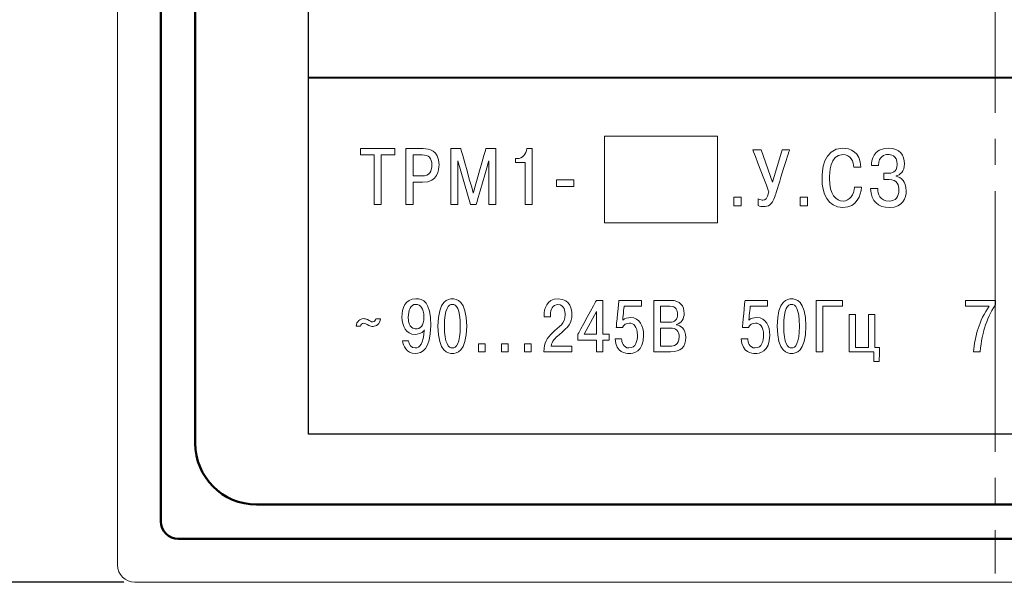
# Model space of a CAD drawing. Header units: millimetres. Extents: x 0 to 420, y 0 to 297.
# Tile 12 of 22: x 300 to 357, y 128 to 161. Entities that reach past the tile are written whole.
import ezdxf
from ezdxf.lldxf.tags import DXFTag

# ---------------------------------------------------------------- set-up
doc = ezdxf.new("R2010")
doc.units = ezdxf.units.MM
doc.linetypes.add('K5LT_AXLED', pattern=[19.5, 15, -1.5, 1.5, -1.5])
doc.layers.get('0').update_dxf_attribs({"color": 255})
doc.layers.add('0 VIEW4', color=7, linetype='Continuous')
doc.layers.add('work', color=251, linetype='Continuous')
doc.layers.add('main', color=5, linetype='Continuous', lineweight=50)
doc.styles.get("Standard").update_dxf_attribs({"font": 'win_eskd.shx', "width": 0.8, "oblique": 15})
tags = doc.linetypes.add('New Line6', pattern=[0.5, 0.2, -0.3]).pattern_tags.tags
tags[6:7] = [DXFTag(74, 4), DXFTag(75, 0), DXFTag(340, '0'), DXFTag(46, 1.0), DXFTag(50, 0.0), DXFTag(44, 0.0), DXFTag(45, 0.0)]
tags[4:5] = [DXFTag(74, 4), DXFTag(75, 0), DXFTag(340, '0'), DXFTag(46, 1.0), DXFTag(50, 0.0), DXFTag(44, 0.0), DXFTag(45, 0.0)]
doc.dimstyles.new('ISO-25', dxfattribs={"dimtxt": 3.5, "dimasz": 3.5, "dimexe": 1.25, "dimexo": 0.625, "dimtad": 1, "dimtxsty": 'Standard', "dimcen": 2.5, "dimadec": 0, "dimazin": 0, "dimtfac": 1, "dimtmove": 0, "dimatfit": 3, "dimfxl": 1, "dimarcsym": 0})

# ---------------------------------------------------------------- blocks, each defined once
blk = doc.blocks.new('*D9')
at = {"layer": 'Defpoints', "color": 0, "transparency": 16777216}
for p in [(307.057, 229.424), (298.232, 128.424), (307.057, 128.424)]:
    blk.add_point(p, dxfattribs=at)
at = {"layer": 'work', "color": 0, "lineweight": -2, "transparency": 16777216}
for p, q in [((306.432, 229.424), (296.982, 229.424)), ((298.232, 225.924), (298.232, 131.924)), ((306.432, 128.424), (296.982, 128.424))]:
    blk.add_line(p, q, dxfattribs=at)
at = {"layer": 'work', "color": 0, "transparency": 16777216}
for points in [[(297.649, 225.924), (298.815, 225.924), (298.232, 229.424)], [(297.649, 131.924), (298.815, 131.924), (298.232, 128.424)]]:
    blk.add_solid(points, dxfattribs=at)
at = {"layer": 'work', "color": 0, "transparency": 16777216, "insert": (295.857, 178.924), "char_height": 3.5, "attachment_point": 5, "rotation": 90}
blk.add_mtext('101', dxfattribs=at)

msp = doc.modelspace()

# ---------------------------------------------------------------- linework, layer by layer
at = {"color": 7, "linetype": 'New Line6', "lineweight": 15, "ltscale": 5}
for p, q in [((306.057, 177.44), (306.057, 129.424)), ((307.057, 128.424), (406.057, 128.424))]:
    msp.add_line(p, q, dxfattribs=at)
at = {"color": 7, "linetype": 'Continuous', "lineweight": 15}
msp.add_arc((307.057, 129.424), 1, 180, 270, dxfattribs=at)
at = {"color": 2, "lineweight": 9}
for points in [[(317.057, 136.94), (317.057, 136.94), (317.057, 189.94), (317.057, 189.94)], [(340.591, 154.085), (340.591, 154.085), (334.091, 154.085), (334.091, 154.085)], [(320.823, 152.998), (320.823, 152.998), (320.823, 150.15), (320.823, 150.15)], [(322.66, 153.36), (322.66, 153.36), (322.66, 150.15), (322.66, 150.15)], [(323.068, 152.998), (323.068, 152.998), (323.582, 152.998), (323.582, 152.998)], [(343.757, 151.424), (343.757, 151.424), (343.092, 153.286), (343.092, 153.286)], [(328.952, 152.562), (328.952, 152.562), (329.512, 152.562), (329.512, 152.562)], [(331.321, 151.182), (331.321, 151.182), (332.321, 151.182), (332.321, 151.182)], [(348.463, 151.14), (348.44, 150.723), (348.202, 150.342), (347.812, 150.342)], [(326.363, 150.15), (326.363, 150.15), (326.703, 150.15), (326.703, 150.15)], [(341.526, 150.076), (341.526, 150.076), (341.948, 150.076), (341.948, 150.076)], [(345.342, 150.076), (345.342, 150.076), (345.764, 150.076), (345.764, 150.076)], [(336.93, 144.635), (336.93, 144.635), (336.93, 141.672), (336.93, 141.672)], [(332.915, 142.692), (332.915, 142.692), (333.617, 143.987), (333.617, 143.987)], [(337.307, 144.3), (337.307, 144.3), (337.845, 144.3), (337.845, 144.3)], [(346.64, 144.3), (346.64, 144.3), (347.771, 144.3), (347.771, 144.3)], [(354.859, 144.3), (354.859, 144.3), (356.218, 144.3), (356.218, 144.3)], [(320.923, 143.577), (320.918, 143.492), (320.859, 143.399), (320.745, 143.399)], [(323.691, 143.682), (323.691, 143.128), (323.45, 142.997), (323.226, 142.997)], [(348.521, 141.934), (348.521, 141.934), (348.521, 143.822), (348.521, 143.822)], [(325.327, 141.9), (325.111, 141.9), (324.874, 142.141), (324.874, 143.153)], [(325.327, 141.582), (325.53, 141.582), (326.152, 141.624), (326.152, 143.153)], [(337.307, 143.043), (337.307, 143.043), (337.853, 143.043), (337.853, 143.043)], [(344.848, 141.9), (344.632, 141.9), (344.395, 142.141), (344.395, 143.153)], [(344.848, 141.582), (345.051, 141.582), (345.674, 141.624), (345.674, 143.153)], [(322.468, 142.315), (322.493, 142.031), (322.663, 141.582), (323.192, 141.582)], [(333.617, 142.353), (333.617, 142.353), (333.617, 141.672), (333.617, 141.672)], [(334.694, 142.429), (334.744, 141.59), (335.32, 141.582), (335.49, 141.582)], [(341.951, 142.429), (342.002, 141.59), (342.578, 141.582), (342.747, 141.582)], [(326.831, 141.672), (326.831, 141.672), (327.22, 141.672), (327.22, 141.672)], [(328.153, 141.672), (328.153, 141.672), (328.542, 141.672), (328.542, 141.672)], [(329.475, 141.672), (329.475, 141.672), (329.864, 141.672), (329.864, 141.672)], [(332.194, 142.006), (332.194, 142.006), (331.004, 142.006), (331.004, 142.006)]]:
    msp.add_open_spline(points, degree=3, dxfattribs=at)
at = {"color": 2}
msp.add_open_spline([(317.057, 136.94), (317.057, 136.94), (317.057, 189.94), (317.057, 189.94)], degree=3, dxfattribs=at)
msp.add_open_spline([(317.057, 136.94), (317.057, 136.94), (317.057, 189.94), (317.057, 189.94)], degree=3, dxfattribs=at)
at = {"color": 2, "lineweight": 40}
msp.add_open_spline([(396.057, 157.44), (396.057, 157.44), (317.057, 157.44), (317.057, 157.44)], degree=3, dxfattribs=at)
at = {"color": 2, "lineweight": 9}
for points, knots in [([(334.091, 154.085), (334.091, 154.085), (334.091, 154.085), (334.091, 149.085), (334.091, 149.085)], [0.2, 0.2, 0.2, 0.2, 0.2, 0.4, 0.4, 0.4, 0.4]), ([(340.591, 149.085), (340.591, 149.085), (340.591, 149.085), (340.591, 154.085), (340.591, 154.085)], [0.6, 0.6, 0.6, 0.6, 0.6, 1, 1, 1, 1]), ([(322.02, 153.36), (322.02, 153.36), (322.02, 153.36), (320.034, 153.36), (320.034, 153.36)], [0.5555556, 0.5555556, 0.5555556, 0.5555556, 0.5555556, 0.6666667, 0.6666667, 0.6666667, 0.6666667]), ([(320.034, 153.36), (320.034, 153.36), (320.034, 153.36), (320.034, 152.998), (320.034, 152.998)], [0.6666667, 0.6666667, 0.6666667, 0.6666667, 0.6666667, 0.7777778, 0.7777778, 0.7777778, 0.7777778]), ([(320.034, 152.998), (320.034, 152.998), (320.034, 152.998), (320.823, 152.998), (320.823, 152.998)], [0.7777778, 0.7777778, 0.7777778, 0.7777778, 0.7777778, 1, 1, 1, 1]), ([(321.231, 150.15), (321.231, 150.15), (321.231, 150.15), (321.231, 152.998), (321.231, 152.998)], [0.2222222, 0.2222222, 0.2222222, 0.2222222, 0.2222222, 0.3333333, 0.3333333, 0.3333333, 0.3333333]), ([(321.231, 152.998), (321.231, 152.998), (321.231, 152.998), (322.02, 152.998), (322.02, 152.998)], [0.3333333, 0.3333333, 0.3333333, 0.3333333, 0.3333333, 0.4444444, 0.4444444, 0.4444444, 0.4444444]), ([(322.02, 152.998), (322.02, 152.998), (322.02, 152.998), (322.02, 153.36), (322.02, 153.36)], [0.4444444, 0.4444444, 0.4444444, 0.4444444, 0.4444445, 0.5555556, 0.5555556, 0.5555556, 0.5555556]), ([(323.646, 153.36), (323.646, 153.36), (323.646, 153.36), (322.66, 153.36), (322.66, 153.36)], [0.75, 0.75, 0.75, 0.75, 0.75, 1, 1, 1, 1]), ([(323.068, 151.792), (323.068, 151.792), (323.068, 151.792), (323.068, 152.998), (323.068, 152.998)], [0.6666667, 0.6666667, 0.6666667, 0.6666667, 0.6666667, 1, 1, 1, 1]), ([(323.582, 152.998), (323.582, 152.998), (323.967, 152.998), (324.146, 152.823), (324.146, 152.429)], [0.1666667, 0.1666667, 0.1666667, 0.1666667, 0.1666667, 0.3333333, 0.3333333, 0.3333333, 0.3333333]), ([(323.618, 151.429), (323.618, 151.429), (324.513, 151.429), (324.559, 152.131), (324.559, 152.438), (324.559, 152.438), (324.559, 153.287), (323.972, 153.36), (323.646, 153.36)], [0.5, 0.5, 0.5, 0.5, 0.5, 0.625, 0.625, 0.625, 0.625, 0.75, 0.75, 0.75, 0.75]), ([(325.808, 153.36), (325.808, 153.36), (325.808, 153.36), (325.24, 153.36), (325.24, 153.36)], [0.55555556, 0.55555556, 0.55555556, 0.55555556, 0.55555557, 0.61111111, 0.61111111, 0.61111111, 0.61111111]), ([(325.24, 153.36), (325.24, 153.36), (325.24, 153.36), (325.24, 150.15), (325.24, 150.15)], [0.61111111, 0.61111111, 0.61111111, 0.61111111, 0.61111112, 0.66666667, 0.66666667, 0.66666667, 0.66666667]), ([(326.533, 150.806), (326.533, 150.806), (326.533, 150.806), (325.808, 153.36), (325.808, 153.36)], [0.5, 0.5, 0.5, 0.5, 0.50000001, 0.55555556, 0.55555556, 0.55555556, 0.55555556]), ([(327.258, 153.36), (327.258, 153.36), (327.258, 153.36), (326.533, 150.806), (326.533, 150.806)], [0.44444444, 0.44444444, 0.44444444, 0.44444444, 0.44444445, 0.5, 0.5, 0.5, 0.5]), ([(327.826, 153.36), (327.826, 153.36), (327.826, 153.36), (327.258, 153.36), (327.258, 153.36)], [0.38888889, 0.38888889, 0.38888889, 0.38888889, 0.3888889, 0.44444444, 0.44444444, 0.44444444, 0.44444444]), ([(327.826, 150.15), (327.826, 150.15), (327.826, 150.15), (327.826, 153.36), (327.826, 153.36)], [0.33333333, 0.33333333, 0.33333333, 0.33333333, 0.33333334, 0.38888889, 0.38888889, 0.38888889, 0.38888889]), ([(329.608, 153.36), (329.608, 153.36), (329.581, 153.048), (329.365, 152.787), (329.067, 152.787)], [0.5555556, 0.5555556, 0.5555556, 0.5555556, 0.5555556, 0.6666667, 0.6666667, 0.6666667, 0.6666667]), ([(329.92, 153.36), (329.92, 153.36), (329.92, 153.36), (329.608, 153.36), (329.608, 153.36)], [0.4444444, 0.4444444, 0.4444444, 0.4444444, 0.4444445, 0.5555556, 0.5555556, 0.5555556, 0.5555556]), ([(329.92, 150.15), (329.92, 150.15), (329.92, 150.15), (329.92, 153.36), (329.92, 153.36)], [0.3333333, 0.3333333, 0.3333333, 0.3333333, 0.3333333, 0.4444444, 0.4444444, 0.4444444, 0.4444444]), ([(343.092, 153.286), (343.092, 153.286), (343.092, 153.286), (342.619, 153.286), (342.619, 153.286)], [0.08333333, 0.08333333, 0.08333333, 0.08333333, 0.08333334, 0.16666667, 0.16666667, 0.16666667, 0.16666667]), ([(342.619, 153.286), (342.619, 153.286), (342.619, 153.286), (343.547, 150.874), (343.547, 150.874)], [0.16666667, 0.16666667, 0.16666667, 0.16666667, 0.16666668, 0.25, 0.25, 0.25, 0.25]), ([(344.308, 153.286), (344.308, 153.286), (344.308, 153.286), (343.757, 151.424), (343.757, 151.424)], [0.8333333, 0.8333333, 0.8333333, 0.8333333, 0.8333333, 1, 1, 1, 1]), ([(343.9, 150.649), (343.9, 150.649), (343.9, 150.649), (344.73, 153.286), (344.73, 153.286)], [0.66666667, 0.66666667, 0.66666667, 0.66666667, 0.66666668, 0.75, 0.75, 0.75, 0.75]), ([(344.73, 153.286), (344.73, 153.286), (344.73, 153.286), (344.308, 153.286), (344.308, 153.286)], [0.75, 0.75, 0.75, 0.75, 0.75000001, 0.83333333, 0.83333333, 0.83333333, 0.83333333]), ([(348.839, 152.296), (348.839, 152.296), (348.78, 153.199), (348.225, 153.383), (347.789, 153.383), (347.789, 153.383), (346.638, 153.383), (346.601, 152.025), (346.601, 151.626), (346.601, 151.626), (346.601, 150.801), (346.913, 149.979), (347.798, 149.979), (347.798, 149.979), (348.624, 149.979), (348.826, 150.686), (348.871, 151.14)], [0.4545455, 0.4545455, 0.4545455, 0.4545455, 0.4545455, 0.5454545, 0.5454545, 0.5454545, 0.5454546, 0.6363636, 0.6363636, 0.6363636, 0.6363636, 0.7272727, 0.7272727, 0.7272727, 0.7272727, 0.8181818, 0.8181818, 0.8181818, 0.8181818]), ([(347.028, 151.645), (347.028, 151.645), (347.028, 151.924), (347.046, 153.02), (347.789, 153.02)], [0.18181818, 0.18181818, 0.18181818, 0.18181818, 0.18181819, 0.27272727, 0.27272727, 0.27272727, 0.27272727]), ([(347.789, 153.02), (347.789, 153.02), (348.284, 153.02), (348.404, 152.589), (348.431, 152.296)], [0.27272727, 0.27272727, 0.27272727, 0.27272727, 0.27272728, 0.36363636, 0.36363636, 0.36363636, 0.36363636]), ([(350.433, 153.383), (350.433, 153.383), (349.525, 153.383), (349.443, 152.658), (349.438, 152.397)], [0.31578947, 0.31578947, 0.31578947, 0.31578947, 0.31578948, 0.36842105, 0.36842105, 0.36842105, 0.36842105]), ([(349.846, 152.397), (349.846, 152.397), (349.878, 152.947), (350.181, 153.02), (350.406, 153.02)], [0.42105263, 0.42105263, 0.42105263, 0.42105263, 0.42105264, 0.47368421, 0.47368421, 0.47368421, 0.47368421]), ([(350.406, 153.02), (350.406, 153.02), (350.52, 153.02), (350.929, 153.011), (350.929, 152.456), (350.929, 152.456), (350.929, 151.966), (350.562, 151.947), (350.433, 151.947)], [0.4736842, 0.4736842, 0.4736842, 0.4736842, 0.4736842, 0.5263158, 0.5263158, 0.5263158, 0.5263158, 0.5789474, 0.5789474, 0.5789474, 0.5789474]), ([(351.346, 152.484), (351.346, 152.484), (351.346, 152.984), (351.075, 153.383), (350.433, 153.383)], [0.26315789, 0.26315789, 0.26315789, 0.26315789, 0.2631579, 0.31578947, 0.31578947, 0.31578947, 0.31578947]), ([(324.146, 152.429), (324.146, 152.429), (324.146, 152.039), (324.008, 151.792), (323.582, 151.792)], [0.3333333, 0.3333333, 0.3333333, 0.3333333, 0.3333333, 0.5, 0.5, 0.5, 0.5]), ([(325.648, 152.48), (325.648, 152.48), (325.648, 152.48), (325.634, 152.654), (325.634, 152.654)], [0.77777778, 0.77777778, 0.77777778, 0.77777778, 0.77777779, 0.83333333, 0.83333333, 0.83333333, 0.83333333]), ([(325.634, 152.654), (325.634, 152.654), (325.634, 152.654), (325.648, 152.654), (325.648, 152.654)], [0.83333333, 0.83333333, 0.83333333, 0.83333333, 0.83333334, 0.88888889, 0.88888889, 0.88888889, 0.88888889]), ([(325.648, 152.654), (325.648, 152.654), (325.648, 152.654), (326.363, 150.15), (326.363, 150.15)], [0.8888889, 0.8888889, 0.8888889, 0.8888889, 0.8888889, 1, 1, 1, 1]), ([(325.648, 150.15), (325.648, 150.15), (325.648, 150.15), (325.648, 152.48), (325.648, 152.48)], [0.72222222, 0.72222222, 0.72222222, 0.72222222, 0.72222223, 0.77777778, 0.77777778, 0.77777778, 0.77777778]), ([(326.703, 150.15), (326.703, 150.15), (326.703, 150.15), (327.418, 152.654), (327.418, 152.654)], [0.05555556, 0.05555556, 0.05555556, 0.05555556, 0.05555557, 0.11111111, 0.11111111, 0.11111111, 0.11111111]), ([(327.418, 152.654), (327.418, 152.654), (327.418, 152.654), (327.432, 152.654), (327.432, 152.654)], [0.11111111, 0.11111111, 0.11111111, 0.11111111, 0.11111112, 0.16666667, 0.16666667, 0.16666667, 0.16666667]), ([(327.432, 152.654), (327.432, 152.654), (327.432, 152.654), (327.418, 152.48), (327.418, 152.48)], [0.16666667, 0.16666667, 0.16666667, 0.16666667, 0.16666668, 0.22222222, 0.22222222, 0.22222222, 0.22222222]), ([(327.418, 152.48), (327.418, 152.48), (327.418, 152.48), (327.418, 150.15), (327.418, 150.15)], [0.22222222, 0.22222222, 0.22222222, 0.22222222, 0.22222223, 0.27777778, 0.27777778, 0.27777778, 0.27777778]), ([(329.067, 152.787), (329.067, 152.787), (329.067, 152.787), (328.952, 152.787), (328.952, 152.787)], [0.6666667, 0.6666667, 0.6666667, 0.6666667, 0.6666667, 0.7777778, 0.7777778, 0.7777778, 0.7777778]), ([(328.952, 152.787), (328.952, 152.787), (328.952, 152.787), (328.952, 152.562), (328.952, 152.562)], [0.7777778, 0.7777778, 0.7777778, 0.7777778, 0.7777778, 1, 1, 1, 1]), ([(329.512, 152.562), (329.512, 152.562), (329.512, 152.562), (329.512, 150.15), (329.512, 150.15)], [0.1111111, 0.1111111, 0.1111111, 0.1111111, 0.1111111, 0.2222222, 0.2222222, 0.2222222, 0.2222222]), ([(350.864, 151.791), (350.864, 151.791), (351.098, 151.851), (351.346, 152.048), (351.346, 152.484)], [0.21052632, 0.21052632, 0.21052632, 0.21052632, 0.21052633, 0.26315789, 0.26315789, 0.26315789, 0.26315789]), ([(348.431, 152.296), (348.431, 152.296), (348.431, 152.296), (348.839, 152.296), (348.839, 152.296)], [0.36363636, 0.36363636, 0.36363636, 0.36363636, 0.36363637, 0.45454545, 0.45454545, 0.45454545, 0.45454545]), ([(349.438, 152.397), (349.438, 152.397), (349.438, 152.397), (349.846, 152.397), (349.846, 152.397)], [0.36842105, 0.36842105, 0.36842105, 0.36842105, 0.36842106, 0.42105263, 0.42105263, 0.42105263, 0.42105263]), ([(350.433, 151.947), (350.433, 151.947), (350.433, 151.947), (350.149, 151.947), (350.149, 151.947)], [0.57894737, 0.57894737, 0.57894737, 0.57894737, 0.57894738, 0.63157895, 0.63157895, 0.63157895, 0.63157895]), ([(350.149, 151.947), (350.149, 151.947), (350.149, 151.947), (350.149, 151.585), (350.149, 151.585)], [0.63157895, 0.63157895, 0.63157895, 0.63157895, 0.63157896, 0.68421053, 0.68421053, 0.68421053, 0.68421053]), ([(323.582, 151.792), (323.582, 151.792), (323.582, 151.792), (323.068, 151.792), (323.068, 151.792)], [0.5, 0.5, 0.5, 0.5, 0.5, 0.6666667, 0.6666667, 0.6666667, 0.6666667]), ([(323.068, 150.15), (323.068, 150.15), (323.068, 150.15), (323.068, 151.429), (323.068, 151.429)], [0.25, 0.25, 0.25, 0.25, 0.25, 0.375, 0.375, 0.375, 0.375]), ([(323.068, 151.429), (323.068, 151.429), (323.068, 151.429), (323.618, 151.429), (323.618, 151.429)], [0.375, 0.375, 0.375, 0.375, 0.375, 0.5, 0.5, 0.5, 0.5]), ([(332.321, 151.572), (332.321, 151.572), (332.321, 151.572), (331.321, 151.572), (331.321, 151.572)], [0.4, 0.4, 0.4, 0.4, 0.4, 0.6, 0.6, 0.6, 0.6]), ([(331.321, 151.572), (331.321, 151.572), (331.321, 151.572), (331.321, 151.182), (331.321, 151.182)], [0.6, 0.6, 0.6, 0.6, 0.6, 1, 1, 1, 1]), ([(332.321, 151.182), (332.321, 151.182), (332.321, 151.182), (332.321, 151.572), (332.321, 151.572)], [0.2, 0.2, 0.2, 0.2, 0.2, 0.4, 0.4, 0.4, 0.4]), ([(347.812, 150.342), (347.812, 150.342), (347.408, 150.342), (347.028, 150.732), (347.028, 151.645)], [0.09090909, 0.09090909, 0.09090909, 0.09090909, 0.0909091, 0.18181818, 0.18181818, 0.18181818, 0.18181818]), ([(350.461, 151.585), (350.461, 151.585), (350.952, 151.585), (351.025, 151.241), (351.025, 150.98), (351.025, 150.98), (351.025, 150.599), (350.832, 150.342), (350.456, 150.342), (350.456, 150.342), (349.924, 150.342), (349.81, 150.755), (349.805, 151.062)], [0.7368421, 0.7368421, 0.7368421, 0.7368421, 0.7368421, 0.7894737, 0.7894737, 0.7894737, 0.7894737, 0.8421053, 0.8421053, 0.8421053, 0.8421053, 0.8947368, 0.8947368, 0.8947368, 0.8947368]), ([(350.149, 151.585), (350.149, 151.585), (350.149, 151.585), (350.461, 151.585), (350.461, 151.585)], [0.68421053, 0.68421053, 0.68421053, 0.68421053, 0.68421054, 0.73684211, 0.73684211, 0.73684211, 0.73684211]), ([(350.864, 151.773), (350.864, 151.773), (350.864, 151.773), (350.864, 151.791), (350.864, 151.791)], [0.15789474, 0.15789474, 0.15789474, 0.15789474, 0.15789475, 0.21052632, 0.21052632, 0.21052632, 0.21052632]), ([(351.442, 150.938), (351.442, 150.938), (351.442, 151.493), (351.149, 151.704), (350.864, 151.773)], [0.10526316, 0.10526316, 0.10526316, 0.10526316, 0.10526317, 0.15789474, 0.15789474, 0.15789474, 0.15789474]), ([(343.547, 150.874), (343.547, 150.874), (343.446, 150.457), (343.336, 150.402), (343.198, 150.402)], [0.25, 0.25, 0.25, 0.25, 0.25000001, 0.33333333, 0.33333333, 0.33333333, 0.33333333]), ([(348.871, 151.14), (348.871, 151.14), (348.871, 151.14), (348.463, 151.14), (348.463, 151.14)], [0.8181818, 0.8181818, 0.8181818, 0.8181818, 0.8181818, 1, 1, 1, 1]), ([(349.397, 151.062), (349.443, 150.306), (349.814, 149.979), (350.479, 149.979), (350.479, 149.979), (351.254, 149.979), (351.442, 150.512), (351.442, 150.938)], [0, 0, 0, 0, 0.0526316, 0.0526316, 0.0526316, 0.0526316, 0.1052632, 0.1052632, 0.1052632, 0.1052632]), ([(349.805, 151.062), (349.805, 151.062), (349.805, 151.062), (349.397, 151.062), (349.397, 151.062)], [0.8947368, 0.8947368, 0.8947368, 0.8947368, 0.8947369, 1, 1, 1, 1]), ([(320.823, 150.15), (320.823, 150.15), (320.823, 150.15), (321.231, 150.15), (321.231, 150.15)], [0.1111111, 0.1111111, 0.1111111, 0.1111111, 0.1111111, 0.2222222, 0.2222222, 0.2222222, 0.2222222]), ([(322.66, 150.15), (322.66, 150.15), (322.66, 150.15), (323.068, 150.15), (323.068, 150.15)], [0.125, 0.125, 0.125, 0.125, 0.125, 0.25, 0.25, 0.25, 0.25]), ([(325.24, 150.15), (325.24, 150.15), (325.24, 150.15), (325.648, 150.15), (325.648, 150.15)], [0.66666667, 0.66666667, 0.66666667, 0.66666667, 0.66666668, 0.72222222, 0.72222222, 0.72222222, 0.72222222]), ([(327.418, 150.15), (327.418, 150.15), (327.418, 150.15), (327.826, 150.15), (327.826, 150.15)], [0.27777778, 0.27777778, 0.27777778, 0.27777778, 0.27777779, 0.33333333, 0.33333333, 0.33333333, 0.33333333]), ([(329.512, 150.15), (329.512, 150.15), (329.512, 150.15), (329.92, 150.15), (329.92, 150.15)], [0.2222222, 0.2222222, 0.2222222, 0.2222222, 0.2222222, 0.3333333, 0.3333333, 0.3333333, 0.3333333]), ([(341.948, 150.576), (341.948, 150.576), (341.948, 150.576), (341.526, 150.576), (341.526, 150.576)], [0.4, 0.4, 0.4, 0.4, 0.4, 0.6, 0.6, 0.6, 0.6]), ([(341.526, 150.576), (341.526, 150.576), (341.526, 150.576), (341.526, 150.076), (341.526, 150.076)], [0.6, 0.6, 0.6, 0.6, 0.6, 1, 1, 1, 1]), ([(341.948, 150.076), (341.948, 150.076), (341.948, 150.076), (341.948, 150.576), (341.948, 150.576)], [0.2, 0.2, 0.2, 0.2, 0.2, 0.4, 0.4, 0.4, 0.4]), ([(342.927, 150.09), (342.927, 150.09), (343.042, 150.039), (343.12, 150.03), (343.244, 150.03), (343.244, 150.03), (343.491, 150.03), (343.721, 150.076), (343.9, 150.649)], [0.5, 0.5, 0.5, 0.5, 0.5, 0.5833333, 0.5833333, 0.5833333, 0.5833333, 0.6666667, 0.6666667, 0.6666667, 0.6666667]), ([(343.198, 150.402), (343.198, 150.402), (343.157, 150.402), (343.047, 150.411), (342.927, 150.48)], [0.33333333, 0.33333333, 0.33333333, 0.33333333, 0.33333334, 0.41666667, 0.41666667, 0.41666667, 0.41666667]), ([(342.927, 150.48), (342.927, 150.48), (342.927, 150.48), (342.927, 150.09), (342.927, 150.09)], [0.41666667, 0.41666667, 0.41666667, 0.41666667, 0.41666668, 0.5, 0.5, 0.5, 0.5]), ([(345.764, 150.576), (345.764, 150.576), (345.764, 150.576), (345.342, 150.576), (345.342, 150.576)], [0.4, 0.4, 0.4, 0.4, 0.4, 0.6, 0.6, 0.6, 0.6]), ([(345.342, 150.576), (345.342, 150.576), (345.342, 150.576), (345.342, 150.076), (345.342, 150.076)], [0.6, 0.6, 0.6, 0.6, 0.6, 1, 1, 1, 1]), ([(345.764, 150.076), (345.764, 150.076), (345.764, 150.076), (345.764, 150.576), (345.764, 150.576)], [0.2, 0.2, 0.2, 0.2, 0.2, 0.4, 0.4, 0.4, 0.4]), ([(334.091, 149.085), (334.091, 149.085), (334.091, 149.085), (340.591, 149.085), (340.591, 149.085)], [0.4, 0.4, 0.4, 0.4, 0.4, 0.6, 0.6, 0.6, 0.6]), ([(323.23, 144.724), (323.23, 144.724), (322.62, 144.724), (322.426, 144.186), (322.426, 143.67)], [0.27272727, 0.27272727, 0.27272727, 0.27272727, 0.27272728, 0.36363636, 0.36363636, 0.36363636, 0.36363636]), ([(324.081, 143.187), (324.081, 143.187), (324.081, 144.567), (323.653, 144.724), (323.23, 144.724)], [0.18181818, 0.18181818, 0.18181818, 0.18181818, 0.18181819, 0.27272727, 0.27272727, 0.27272727, 0.27272727]), ([(325.327, 144.724), (325.327, 144.724), (325.123, 144.724), (324.501, 144.681), (324.501, 143.153), (324.501, 143.153), (324.501, 141.624), (325.123, 141.582), (325.327, 141.582)], [0.4, 0.4, 0.4, 0.4, 0.4, 0.6, 0.6, 0.6, 0.6, 1, 1, 1, 1]), ([(326.152, 143.153), (326.152, 143.153), (326.152, 144.681), (325.53, 144.724), (325.327, 144.724)], [0.2, 0.2, 0.2, 0.2, 0.2, 0.4, 0.4, 0.4, 0.4]), ([(331.415, 144.724), (331.415, 144.724), (330.733, 144.724), (330.606, 144.127), (330.606, 143.78)], [0.26666667, 0.26666667, 0.26666667, 0.26666667, 0.26666668, 0.33333333, 0.33333333, 0.33333333, 0.33333333]), ([(332.202, 143.826), (332.202, 143.826), (332.202, 144.055), (332.151, 144.724), (331.415, 144.724)], [0.2, 0.2, 0.2, 0.2, 0.20000001, 0.26666667, 0.26666667, 0.26666667, 0.26666667]), ([(333.617, 144.635), (333.617, 144.635), (333.617, 144.635), (332.555, 142.688), (332.555, 142.688)], [0.66666667, 0.66666667, 0.66666667, 0.66666667, 0.66666668, 0.75, 0.75, 0.75, 0.75]), ([(333.994, 144.635), (333.994, 144.635), (333.994, 144.635), (333.617, 144.635), (333.617, 144.635)], [0.58333333, 0.58333333, 0.58333333, 0.58333333, 0.58333334, 0.66666667, 0.66666667, 0.66666667, 0.66666667]), ([(333.994, 142.692), (333.994, 142.692), (333.994, 142.692), (333.994, 144.635), (333.994, 144.635)], [0.5, 0.5, 0.5, 0.5, 0.50000001, 0.58333333, 0.58333333, 0.58333333, 0.58333333]), ([(334.914, 144.635), (334.914, 144.635), (334.914, 144.635), (334.757, 143.073), (334.757, 143.073)], [0.5, 0.5, 0.5, 0.5, 0.50000001, 0.5625, 0.5625, 0.5625, 0.5625]), ([(336.205, 144.635), (336.205, 144.635), (336.205, 144.635), (334.914, 144.635), (334.914, 144.635)], [0.4375, 0.4375, 0.4375, 0.4375, 0.43750001, 0.5, 0.5, 0.5, 0.5]), ([(336.205, 144.3), (336.205, 144.3), (336.205, 144.3), (336.205, 144.635), (336.205, 144.635)], [0.375, 0.375, 0.375, 0.375, 0.37500001, 0.4375, 0.4375, 0.4375, 0.4375]), ([(337.912, 144.635), (337.912, 144.635), (337.912, 144.635), (336.93, 144.635), (336.93, 144.635)], [0.7777778, 0.7777778, 0.7777778, 0.7777778, 0.7777778, 1, 1, 1, 1]), ([(338.226, 143.251), (338.226, 143.251), (338.509, 143.323), (338.666, 143.589), (338.666, 143.881), (338.666, 143.881), (338.666, 144.326), (338.425, 144.635), (337.912, 144.635)], [0.5555556, 0.5555556, 0.5555556, 0.5555556, 0.5555556, 0.6666667, 0.6666667, 0.6666667, 0.6666667, 0.7777778, 0.7777778, 0.7777778, 0.7777778]), ([(342.172, 144.635), (342.172, 144.635), (342.172, 144.635), (342.015, 143.073), (342.015, 143.073)], [0.5, 0.5, 0.5, 0.5, 0.50000001, 0.5625, 0.5625, 0.5625, 0.5625]), ([(343.463, 144.635), (343.463, 144.635), (343.463, 144.635), (342.172, 144.635), (342.172, 144.635)], [0.4375, 0.4375, 0.4375, 0.4375, 0.43750001, 0.5, 0.5, 0.5, 0.5]), ([(343.463, 144.3), (343.463, 144.3), (343.463, 144.3), (343.463, 144.635), (343.463, 144.635)], [0.375, 0.375, 0.375, 0.375, 0.37500001, 0.4375, 0.4375, 0.4375, 0.4375]), ([(344.848, 144.724), (344.848, 144.724), (344.645, 144.724), (344.023, 144.681), (344.023, 143.153), (344.023, 143.153), (344.023, 141.624), (344.645, 141.582), (344.848, 141.582)], [0.4, 0.4, 0.4, 0.4, 0.4, 0.6, 0.6, 0.6, 0.6, 1, 1, 1, 1]), ([(345.674, 143.153), (345.674, 143.153), (345.674, 144.681), (345.051, 144.724), (344.848, 144.724)], [0.2, 0.2, 0.2, 0.2, 0.2, 0.4, 0.4, 0.4, 0.4]), ([(347.771, 144.635), (347.771, 144.635), (347.771, 144.635), (346.263, 144.635), (346.263, 144.635)], [0.2857143, 0.2857143, 0.2857143, 0.2857143, 0.2857143, 0.4285714, 0.4285714, 0.4285714, 0.4285714]), ([(346.263, 144.635), (346.263, 144.635), (346.263, 144.635), (346.263, 141.672), (346.263, 141.672)], [0.4285714, 0.4285714, 0.4285714, 0.4285714, 0.4285714, 0.5714286, 0.5714286, 0.5714286, 0.5714286]), ([(347.771, 144.3), (347.771, 144.3), (347.771, 144.3), (347.771, 144.635), (347.771, 144.635)], [0.1428571, 0.1428571, 0.1428571, 0.1428571, 0.1428572, 0.2857143, 0.2857143, 0.2857143, 0.2857143]), ([(356.578, 144.635), (356.578, 144.635), (356.578, 144.635), (354.859, 144.635), (354.859, 144.635)], [0.7, 0.7, 0.7, 0.7, 0.7, 0.8, 0.8, 0.8, 0.8]), ([(354.859, 144.635), (354.859, 144.635), (354.859, 144.635), (354.859, 144.3), (354.859, 144.3)], [0.8, 0.8, 0.8, 0.8, 0.8, 1, 1, 1, 1]), ([(356.578, 144.377), (356.578, 144.377), (356.578, 144.377), (356.578, 144.635), (356.578, 144.635)], [0.6, 0.6, 0.6, 0.6, 0.6, 0.7, 0.7, 0.7, 0.7]), ([(322.79, 143.665), (322.79, 143.665), (322.79, 144.059), (322.921, 144.406), (323.221, 144.406), (323.221, 144.406), (323.497, 144.406), (323.691, 144.186), (323.691, 143.682)], [0.4, 0.4, 0.4, 0.4, 0.4, 0.6, 0.6, 0.6, 0.6, 1, 1, 1, 1]), ([(324.874, 143.153), (324.874, 143.153), (324.874, 144.165), (325.111, 144.406), (325.327, 144.406)], [0.2, 0.2, 0.2, 0.2, 0.2, 0.4, 0.4, 0.4, 0.4]), ([(325.327, 144.406), (325.327, 144.406), (325.543, 144.406), (325.78, 144.165), (325.78, 143.153), (325.78, 143.153), (325.78, 142.141), (325.543, 141.9), (325.327, 141.9)], [0.4, 0.4, 0.4, 0.4, 0.4, 0.6, 0.6, 0.6, 0.6, 1, 1, 1, 1]), ([(330.974, 143.818), (330.974, 143.818), (330.974, 144.101), (331.101, 144.389), (331.402, 144.389), (331.402, 144.389), (331.783, 144.389), (331.821, 143.974), (331.821, 143.822), (331.821, 143.822), (331.821, 143.284), (331.482, 143.145), (331.085, 142.764)], [0.5333333, 0.5333333, 0.5333333, 0.5333333, 0.5333333, 0.6, 0.6, 0.6, 0.6, 0.6666667, 0.6666667, 0.6666667, 0.6666667, 0.7333333, 0.7333333, 0.7333333, 0.7333333]), ([(333.617, 143.987), (333.617, 143.987), (333.617, 143.987), (333.617, 142.692), (333.617, 142.692)], [0.25, 0.25, 0.25, 0.25, 0.25, 0.5, 0.5, 0.5, 0.5]), ([(335.13, 143.505), (335.13, 143.505), (335.13, 143.505), (335.21, 144.3), (335.21, 144.3)], [0.25, 0.25, 0.25, 0.25, 0.25000001, 0.3125, 0.3125, 0.3125, 0.3125]), ([(335.21, 144.3), (335.21, 144.3), (335.21, 144.3), (336.205, 144.3), (336.205, 144.3)], [0.3125, 0.3125, 0.3125, 0.3125, 0.31250001, 0.375, 0.375, 0.375, 0.375]), ([(337.307, 143.378), (337.307, 143.378), (337.307, 143.378), (337.307, 144.3), (337.307, 144.3)], [0.6666667, 0.6666667, 0.6666667, 0.6666667, 0.6666667, 1, 1, 1, 1]), ([(337.845, 144.3), (337.845, 144.3), (338.217, 144.3), (338.281, 144.042), (338.281, 143.839)], [0.1666667, 0.1666667, 0.1666667, 0.1666667, 0.1666667, 0.3333333, 0.3333333, 0.3333333, 0.3333333]), ([(342.387, 143.505), (342.387, 143.505), (342.387, 143.505), (342.468, 144.3), (342.468, 144.3)], [0.25, 0.25, 0.25, 0.25, 0.25000001, 0.3125, 0.3125, 0.3125, 0.3125]), ([(342.468, 144.3), (342.468, 144.3), (342.468, 144.3), (343.463, 144.3), (343.463, 144.3)], [0.3125, 0.3125, 0.3125, 0.3125, 0.31250001, 0.375, 0.375, 0.375, 0.375]), ([(344.395, 143.153), (344.395, 143.153), (344.395, 144.165), (344.632, 144.406), (344.848, 144.406)], [0.2, 0.2, 0.2, 0.2, 0.2, 0.4, 0.4, 0.4, 0.4]), ([(344.848, 144.406), (344.848, 144.406), (345.064, 144.406), (345.301, 144.165), (345.301, 143.153), (345.301, 143.153), (345.301, 142.141), (345.064, 141.9), (344.848, 141.9)], [0.4, 0.4, 0.4, 0.4, 0.4, 0.6, 0.6, 0.6, 0.6, 1, 1, 1, 1]), ([(346.64, 141.672), (346.64, 141.672), (346.64, 141.672), (346.64, 144.3), (346.64, 144.3)], [0.7142857, 0.7142857, 0.7142857, 0.7142857, 0.7142857, 1, 1, 1, 1]), ([(356.218, 144.3), (356.218, 144.3), (355.943, 143.928), (355.706, 143.399), (355.583, 143.018)], [0.1, 0.1, 0.1, 0.1, 0.1, 0.2, 0.2, 0.2, 0.2]), ([(355.951, 143.035), (355.951, 143.035), (356.112, 143.568), (356.281, 143.932), (356.578, 144.377)], [0.5, 0.5, 0.5, 0.5, 0.5, 0.6, 0.6, 0.6, 0.6]), ([(320.211, 143.585), (320.211, 143.585), (320.029, 143.585), (319.813, 143.433), (319.788, 143.145)], [0.27272727, 0.27272727, 0.27272727, 0.27272727, 0.27272728, 0.36363636, 0.36363636, 0.36363636, 0.36363636]), ([(320.448, 143.526), (320.448, 143.526), (320.376, 143.56), (320.3, 143.585), (320.211, 143.585)], [0.18181818, 0.18181818, 0.18181818, 0.18181818, 0.18181819, 0.27272727, 0.27272727, 0.27272727, 0.27272727]), ([(320.745, 143.399), (320.745, 143.399), (320.647, 143.399), (320.601, 143.454), (320.448, 143.526)], [0.09090909, 0.09090909, 0.09090909, 0.09090909, 0.0909091, 0.18181818, 0.18181818, 0.18181818, 0.18181818]), ([(320.525, 143.196), (320.525, 143.196), (320.597, 143.162), (320.673, 143.136), (320.762, 143.136), (320.762, 143.136), (320.944, 143.136), (321.16, 143.289), (321.185, 143.577)], [0.6363636, 0.6363636, 0.6363636, 0.6363636, 0.6363636, 0.7272727, 0.7272727, 0.7272727, 0.7272727, 0.8181818, 0.8181818, 0.8181818, 0.8181818]), ([(321.185, 143.577), (321.185, 143.577), (321.185, 143.577), (320.923, 143.577), (320.923, 143.577)], [0.8181818, 0.8181818, 0.8181818, 0.8181818, 0.8181818, 1, 1, 1, 1]), ([(322.426, 143.67), (322.426, 143.67), (322.426, 143.162), (322.663, 142.679), (323.183, 142.679)], [0.36363636, 0.36363636, 0.36363636, 0.36363636, 0.36363637, 0.45454545, 0.45454545, 0.45454545, 0.45454545]), ([(323.226, 142.997), (323.226, 142.997), (323.154, 142.997), (322.79, 143.014), (322.79, 143.665)], [0.2, 0.2, 0.2, 0.2, 0.2, 0.4, 0.4, 0.4, 0.4]), ([(330.606, 143.78), (330.606, 143.78), (330.606, 143.78), (330.606, 143.691), (330.606, 143.691)], [0.33333333, 0.33333333, 0.33333333, 0.33333333, 0.33333334, 0.4, 0.4, 0.4, 0.4]), ([(330.606, 143.691), (330.606, 143.691), (330.606, 143.691), (330.974, 143.691), (330.974, 143.691)], [0.4, 0.4, 0.4, 0.4, 0.40000001, 0.46666667, 0.46666667, 0.46666667, 0.46666667]), ([(330.974, 143.691), (330.974, 143.691), (330.974, 143.691), (330.974, 143.818), (330.974, 143.818)], [0.46666667, 0.46666667, 0.46666667, 0.46666667, 0.46666668, 0.53333333, 0.53333333, 0.53333333, 0.53333333]), ([(331.466, 142.654), (331.466, 142.654), (332.05, 143.141), (332.202, 143.314), (332.202, 143.826)], [0.13333333, 0.13333333, 0.13333333, 0.13333333, 0.13333334, 0.2, 0.2, 0.2, 0.2]), ([(335.591, 143.649), (335.591, 143.649), (335.397, 143.649), (335.261, 143.602), (335.13, 143.505)], [0.1875, 0.1875, 0.1875, 0.1875, 0.18750001, 0.25, 0.25, 0.25, 0.25]), ([(336.336, 142.637), (336.336, 142.637), (336.336, 143.145), (336.116, 143.649), (335.591, 143.649)], [0.125, 0.125, 0.125, 0.125, 0.12500001, 0.1875, 0.1875, 0.1875, 0.1875]), ([(337.832, 143.378), (337.832, 143.378), (337.832, 143.378), (337.307, 143.378), (337.307, 143.378)], [0.5, 0.5, 0.5, 0.5, 0.5, 0.6666667, 0.6666667, 0.6666667, 0.6666667]), ([(338.281, 143.839), (338.281, 143.839), (338.281, 143.543), (338.145, 143.378), (337.832, 143.378)], [0.3333333, 0.3333333, 0.3333333, 0.3333333, 0.3333333, 0.5, 0.5, 0.5, 0.5]), ([(342.849, 143.649), (342.849, 143.649), (342.654, 143.649), (342.519, 143.602), (342.387, 143.505)], [0.1875, 0.1875, 0.1875, 0.1875, 0.18750001, 0.25, 0.25, 0.25, 0.25]), ([(343.594, 142.637), (343.594, 142.637), (343.594, 143.145), (343.374, 143.649), (342.849, 143.649)], [0.125, 0.125, 0.125, 0.125, 0.12500001, 0.1875, 0.1875, 0.1875, 0.1875]), ([(348.521, 143.822), (348.521, 143.822), (348.521, 143.822), (348.165, 143.822), (348.165, 143.822)], [0.07692308, 0.07692308, 0.07692308, 0.07692308, 0.07692309, 0.15384615, 0.15384615, 0.15384615, 0.15384615]), ([(348.165, 143.822), (348.165, 143.822), (348.165, 143.822), (348.165, 141.672), (348.165, 141.672)], [0.15384615, 0.15384615, 0.15384615, 0.15384615, 0.15384616, 0.23076923, 0.23076923, 0.23076923, 0.23076923]), ([(349.63, 143.822), (349.63, 143.822), (349.63, 143.822), (349.275, 143.822), (349.275, 143.822)], [0.69230769, 0.69230769, 0.69230769, 0.69230769, 0.6923077, 0.76923077, 0.76923077, 0.76923077, 0.76923077]), ([(349.275, 143.822), (349.275, 143.822), (349.275, 143.822), (349.275, 141.934), (349.275, 141.934)], [0.76923077, 0.76923077, 0.76923077, 0.76923077, 0.76923078, 0.84615385, 0.84615385, 0.84615385, 0.84615385]), ([(349.63, 141.934), (349.63, 141.934), (349.63, 141.934), (349.63, 143.822), (349.63, 143.822)], [0.61538462, 0.61538462, 0.61538462, 0.61538462, 0.61538463, 0.69230769, 0.69230769, 0.69230769, 0.69230769]), ([(319.788, 143.145), (319.788, 143.145), (319.788, 143.145), (320.05, 143.145), (320.05, 143.145)], [0.36363636, 0.36363636, 0.36363636, 0.36363636, 0.36363637, 0.45454545, 0.45454545, 0.45454545, 0.45454545]), ([(320.05, 143.145), (320.05, 143.145), (320.055, 143.229), (320.114, 143.323), (320.228, 143.323), (320.228, 143.323), (320.326, 143.323), (320.372, 143.268), (320.525, 143.196)], [0.4545455, 0.4545455, 0.4545455, 0.4545455, 0.4545455, 0.5454545, 0.5454545, 0.5454545, 0.5454546, 0.6363636, 0.6363636, 0.6363636, 0.6363636]), ([(323.713, 142.929), (323.713, 142.929), (323.662, 142.137), (323.459, 141.9), (323.192, 141.9), (323.192, 141.9), (322.972, 141.9), (322.807, 142.091), (322.811, 142.315)], [0.6363636, 0.6363636, 0.6363636, 0.6363636, 0.6363636, 0.7272727, 0.7272727, 0.7272727, 0.7272727, 0.8181818, 0.8181818, 0.8181818, 0.8181818]), ([(323.183, 142.679), (323.183, 142.679), (323.332, 142.679), (323.547, 142.709), (323.717, 142.925)], [0.45454545, 0.45454545, 0.45454545, 0.45454545, 0.45454546, 0.54545455, 0.54545455, 0.54545455, 0.54545455]), ([(323.192, 141.582), (323.192, 141.582), (323.581, 141.582), (324.081, 141.803), (324.081, 143.187)], [0.09090909, 0.09090909, 0.09090909, 0.09090909, 0.0909091, 0.18181818, 0.18181818, 0.18181818, 0.18181818]), ([(323.717, 142.925), (323.717, 142.925), (323.717, 142.925), (323.713, 142.929), (323.713, 142.929)], [0.54545455, 0.54545455, 0.54545455, 0.54545455, 0.54545456, 0.63636364, 0.63636364, 0.63636364, 0.63636364]), ([(334.757, 143.073), (334.757, 143.073), (334.757, 143.073), (335.113, 143.073), (335.113, 143.073)], [0.5625, 0.5625, 0.5625, 0.5625, 0.56250001, 0.625, 0.625, 0.625, 0.625]), ([(335.113, 143.073), (335.113, 143.073), (335.172, 143.229), (335.333, 143.331), (335.519, 143.331), (335.519, 143.331), (335.756, 143.331), (335.976, 143.153), (335.976, 142.633), (335.976, 142.633), (335.976, 142.315), (335.9, 141.9), (335.49, 141.9), (335.49, 141.9), (335.159, 141.9), (335.066, 142.23), (335.066, 142.429)], [0.625, 0.625, 0.625, 0.625, 0.625, 0.6875, 0.6875, 0.6875, 0.6875, 0.75, 0.75, 0.75, 0.75, 0.8125, 0.8125, 0.8125, 0.8125, 0.875, 0.875, 0.875, 0.875]), ([(337.307, 142.006), (337.307, 142.006), (337.307, 142.006), (337.307, 143.043), (337.307, 143.043)], [0.6666667, 0.6666667, 0.6666667, 0.6666667, 0.6666667, 1, 1, 1, 1]), ([(337.853, 143.043), (337.853, 143.043), (338.213, 143.043), (338.378, 142.895), (338.378, 142.531)], [0.1666667, 0.1666667, 0.1666667, 0.1666667, 0.1666667, 0.3333333, 0.3333333, 0.3333333, 0.3333333]), ([(338.226, 143.229), (338.226, 143.229), (338.226, 143.229), (338.226, 143.251), (338.226, 143.251)], [0.4444444, 0.4444444, 0.4444444, 0.4444444, 0.4444445, 0.5555556, 0.5555556, 0.5555556, 0.5555556]), ([(338.759, 142.497), (338.759, 142.497), (338.759, 143.026), (338.437, 143.191), (338.226, 143.229)], [0.3333333, 0.3333333, 0.3333333, 0.3333333, 0.3333333, 0.4444444, 0.4444444, 0.4444444, 0.4444444]), ([(342.015, 143.073), (342.015, 143.073), (342.015, 143.073), (342.37, 143.073), (342.37, 143.073)], [0.5625, 0.5625, 0.5625, 0.5625, 0.56250001, 0.625, 0.625, 0.625, 0.625]), ([(342.37, 143.073), (342.37, 143.073), (342.43, 143.229), (342.591, 143.331), (342.777, 143.331), (342.777, 143.331), (343.014, 143.331), (343.234, 143.153), (343.234, 142.633), (343.234, 142.633), (343.234, 142.315), (343.158, 141.9), (342.747, 141.9), (342.747, 141.9), (342.417, 141.9), (342.324, 142.23), (342.324, 142.429)], [0.625, 0.625, 0.625, 0.625, 0.625, 0.6875, 0.6875, 0.6875, 0.6875, 0.75, 0.75, 0.75, 0.75, 0.8125, 0.8125, 0.8125, 0.8125, 0.875, 0.875, 0.875, 0.875]), ([(355.583, 143.018), (355.583, 143.018), (355.447, 142.594), (355.354, 142.108), (355.308, 141.672)], [0.2, 0.2, 0.2, 0.2, 0.2, 0.3, 0.3, 0.3, 0.3]), ([(355.706, 141.672), (355.706, 141.672), (355.748, 142.307), (355.871, 142.772), (355.951, 143.035)], [0.4, 0.4, 0.4, 0.4, 0.4, 0.5, 0.5, 0.5, 0.5]), ([(322.811, 142.315), (322.811, 142.315), (322.811, 142.315), (322.468, 142.315), (322.468, 142.315)], [0.8181818, 0.8181818, 0.8181818, 0.8181818, 0.8181818, 1, 1, 1, 1]), ([(331.085, 142.764), (331.085, 142.764), (330.759, 142.45), (330.602, 142.239), (330.598, 141.672)], [0.73333333, 0.73333333, 0.73333333, 0.73333333, 0.73333334, 0.8, 0.8, 0.8, 0.8]), ([(331.004, 142.006), (331.004, 142.006), (331.059, 142.29), (331.245, 142.472), (331.466, 142.654)], [0.06666667, 0.06666667, 0.06666667, 0.06666667, 0.06666668, 0.13333333, 0.13333333, 0.13333333, 0.13333333]), ([(332.555, 142.688), (332.555, 142.688), (332.555, 142.688), (332.555, 142.353), (332.555, 142.353)], [0.75, 0.75, 0.75, 0.75, 0.75000001, 0.83333333, 0.83333333, 0.83333333, 0.83333333]), ([(332.555, 142.353), (332.555, 142.353), (332.555, 142.353), (333.617, 142.353), (333.617, 142.353)], [0.8333333, 0.8333333, 0.8333333, 0.8333333, 0.8333333, 1, 1, 1, 1]), ([(333.617, 142.692), (333.617, 142.692), (333.617, 142.692), (332.915, 142.692), (332.915, 142.692)], [0.5, 0.5, 0.5, 0.5, 0.5, 1, 1, 1, 1]), ([(334.35, 142.692), (334.35, 142.692), (334.35, 142.692), (333.994, 142.692), (333.994, 142.692)], [0.41666667, 0.41666667, 0.41666667, 0.41666667, 0.41666668, 0.5, 0.5, 0.5, 0.5]), ([(333.994, 141.672), (333.994, 141.672), (333.994, 141.672), (333.994, 142.353), (333.994, 142.353)], [0.16666667, 0.16666667, 0.16666667, 0.16666667, 0.16666668, 0.25, 0.25, 0.25, 0.25]), ([(333.994, 142.353), (333.994, 142.353), (333.994, 142.353), (334.35, 142.353), (334.35, 142.353)], [0.25, 0.25, 0.25, 0.25, 0.25000001, 0.33333333, 0.33333333, 0.33333333, 0.33333333]), ([(334.35, 142.353), (334.35, 142.353), (334.35, 142.353), (334.35, 142.692), (334.35, 142.692)], [0.33333333, 0.33333333, 0.33333333, 0.33333333, 0.33333334, 0.41666667, 0.41666667, 0.41666667, 0.41666667]), ([(335.066, 142.429), (335.066, 142.429), (335.066, 142.429), (334.694, 142.429), (334.694, 142.429)], [0.875, 0.875, 0.875, 0.875, 0.875, 1, 1, 1, 1]), ([(335.49, 141.582), (335.49, 141.582), (335.727, 141.582), (336.336, 141.65), (336.336, 142.637)], [0.0625, 0.0625, 0.0625, 0.0625, 0.06250001, 0.125, 0.125, 0.125, 0.125]), ([(338.378, 142.531), (338.378, 142.531), (338.378, 142.053), (338.077, 142.006), (337.853, 142.006)], [0.3333333, 0.3333333, 0.3333333, 0.3333333, 0.3333333, 0.5, 0.5, 0.5, 0.5]), ([(337.879, 141.672), (337.879, 141.672), (338.488, 141.672), (338.759, 141.972), (338.759, 142.497)], [0.2222222, 0.2222222, 0.2222222, 0.2222222, 0.2222222, 0.3333333, 0.3333333, 0.3333333, 0.3333333]), ([(342.324, 142.429), (342.324, 142.429), (342.324, 142.429), (341.951, 142.429), (341.951, 142.429)], [0.875, 0.875, 0.875, 0.875, 0.875, 1, 1, 1, 1]), ([(342.747, 141.582), (342.747, 141.582), (342.984, 141.582), (343.594, 141.65), (343.594, 142.637)], [0.0625, 0.0625, 0.0625, 0.0625, 0.06250001, 0.125, 0.125, 0.125, 0.125]), ([(327.22, 142.133), (327.22, 142.133), (327.22, 142.133), (326.831, 142.133), (326.831, 142.133)], [0.4, 0.4, 0.4, 0.4, 0.4, 0.6, 0.6, 0.6, 0.6]), ([(326.831, 142.133), (326.831, 142.133), (326.831, 142.133), (326.831, 141.672), (326.831, 141.672)], [0.6, 0.6, 0.6, 0.6, 0.6, 1, 1, 1, 1]), ([(327.22, 141.672), (327.22, 141.672), (327.22, 141.672), (327.22, 142.133), (327.22, 142.133)], [0.2, 0.2, 0.2, 0.2, 0.2, 0.4, 0.4, 0.4, 0.4]), ([(328.542, 142.133), (328.542, 142.133), (328.542, 142.133), (328.153, 142.133), (328.153, 142.133)], [0.4, 0.4, 0.4, 0.4, 0.4, 0.6, 0.6, 0.6, 0.6]), ([(328.153, 142.133), (328.153, 142.133), (328.153, 142.133), (328.153, 141.672), (328.153, 141.672)], [0.6, 0.6, 0.6, 0.6, 0.6, 1, 1, 1, 1]), ([(328.542, 141.672), (328.542, 141.672), (328.542, 141.672), (328.542, 142.133), (328.542, 142.133)], [0.2, 0.2, 0.2, 0.2, 0.2, 0.4, 0.4, 0.4, 0.4]), ([(329.864, 142.133), (329.864, 142.133), (329.864, 142.133), (329.475, 142.133), (329.475, 142.133)], [0.4, 0.4, 0.4, 0.4, 0.4, 0.6, 0.6, 0.6, 0.6]), ([(329.475, 142.133), (329.475, 142.133), (329.475, 142.133), (329.475, 141.672), (329.475, 141.672)], [0.6, 0.6, 0.6, 0.6, 0.6, 1, 1, 1, 1]), ([(329.864, 141.672), (329.864, 141.672), (329.864, 141.672), (329.864, 142.133), (329.864, 142.133)], [0.2, 0.2, 0.2, 0.2, 0.2, 0.4, 0.4, 0.4, 0.4]), ([(330.598, 141.672), (330.598, 141.672), (330.598, 141.672), (332.194, 141.672), (332.194, 141.672)], [0.8, 0.8, 0.8, 0.8, 0.80000001, 0.86666667, 0.86666667, 0.86666667, 0.86666667]), ([(332.194, 141.672), (332.194, 141.672), (332.194, 141.672), (332.194, 142.006), (332.194, 142.006)], [0.8666667, 0.8666667, 0.8666667, 0.8666667, 0.8666667, 1, 1, 1, 1]), ([(333.617, 141.672), (333.617, 141.672), (333.617, 141.672), (333.994, 141.672), (333.994, 141.672)], [0.08333333, 0.08333333, 0.08333333, 0.08333333, 0.08333334, 0.16666667, 0.16666667, 0.16666667, 0.16666667]), ([(336.93, 141.672), (336.93, 141.672), (336.93, 141.672), (337.879, 141.672), (337.879, 141.672)], [0.1111111, 0.1111111, 0.1111111, 0.1111111, 0.1111111, 0.2222222, 0.2222222, 0.2222222, 0.2222222]), ([(337.853, 142.006), (337.853, 142.006), (337.853, 142.006), (337.307, 142.006), (337.307, 142.006)], [0.5, 0.5, 0.5, 0.5, 0.5, 0.6666667, 0.6666667, 0.6666667, 0.6666667]), ([(346.263, 141.672), (346.263, 141.672), (346.263, 141.672), (346.64, 141.672), (346.64, 141.672)], [0.5714286, 0.5714286, 0.5714286, 0.5714286, 0.5714286, 0.7142857, 0.7142857, 0.7142857, 0.7142857]), ([(348.165, 141.672), (348.165, 141.672), (348.165, 141.672), (349.575, 141.672), (349.575, 141.672)], [0.23076923, 0.23076923, 0.23076923, 0.23076923, 0.23076924, 0.30769231, 0.30769231, 0.30769231, 0.30769231]), ([(349.275, 141.934), (349.275, 141.934), (349.275, 141.934), (348.521, 141.934), (348.521, 141.934)], [0.8461538, 0.8461538, 0.8461538, 0.8461538, 0.8461539, 1, 1, 1, 1]), ([(349.575, 141.672), (349.575, 141.672), (349.575, 141.672), (349.575, 141.112), (349.575, 141.112)], [0.30769231, 0.30769231, 0.30769231, 0.30769231, 0.30769232, 0.38461538, 0.38461538, 0.38461538, 0.38461538]), ([(349.91, 141.934), (349.91, 141.934), (349.91, 141.934), (349.63, 141.934), (349.63, 141.934)], [0.53846154, 0.53846154, 0.53846154, 0.53846154, 0.53846155, 0.61538462, 0.61538462, 0.61538462, 0.61538462]), ([(349.888, 141.112), (349.888, 141.112), (349.888, 141.112), (349.91, 141.934), (349.91, 141.934)], [0.46153846, 0.46153846, 0.46153846, 0.46153846, 0.46153847, 0.53846154, 0.53846154, 0.53846154, 0.53846154]), ([(355.308, 141.672), (355.308, 141.672), (355.308, 141.672), (355.706, 141.672), (355.706, 141.672)], [0.3, 0.3, 0.3, 0.3, 0.3, 0.4, 0.4, 0.4, 0.4]), ([(349.575, 141.112), (349.575, 141.112), (349.575, 141.112), (349.888, 141.112), (349.888, 141.112)], [0.38461538, 0.38461538, 0.38461538, 0.38461538, 0.38461539, 0.46153846, 0.46153846, 0.46153846, 0.46153846]), ([(396.057, 136.94), (396.057, 136.94), (396.057, 136.94), (317.057, 136.94), (317.057, 136.94)], [0.6, 0.6, 0.6, 0.6, 0.6, 1, 1, 1, 1])]:
    msp.add_open_spline(points, degree=3, knots=knots, dxfattribs=at)
at = {"color": 2}
msp.add_open_spline([(396.057, 136.94), (396.057, 136.94), (396.057, 136.94), (317.057, 136.94), (317.057, 136.94)], degree=3, knots=[0.6, 0.6, 0.6, 0.6, 0.6, 1, 1, 1, 1], dxfattribs=at)
msp.add_open_spline([(396.057, 136.94), (396.057, 136.94), (396.057, 136.94), (317.057, 136.94), (317.057, 136.94)], degree=3, knots=[0.6, 0.6, 0.6, 0.6, 0.6, 1, 1, 1, 1], dxfattribs=at)
at = {"layer": '0 VIEW4', "color": 4, "linetype": 'K5LT_AXLED', "lineweight": 18}
msp.add_line((356.557, 228.924), (356.557, 128.924), dxfattribs=at)
at = {"layer": 'main'}
for p, q in [((308.557, 177.424), (308.557, 131.924)), ((310.531, 136.424), (310.531, 169.724)), ((314.057, 132.898), (399.057, 132.898)), ((403.557, 130.924), (309.557, 130.924))]:
    msp.add_line(p, q, dxfattribs=at)
for centre, radius in [((314.057, 136.424), 3.526), ((309.557, 131.924), 1)]:
    msp.add_arc(centre, radius, 180, 270, dxfattribs=at)

# ---------------------------------------------------------------- dimensions: what is measured, and where the dimension line sits
at = {"layer": 'work', "color": 2}
dim = msp.add_linear_dim(base=(298.232, 128.424), p1=(307.057, 229.424), p2=(307.057, 128.424), angle=90, dimstyle='ISO-25', dxfattribs=at)
dim.commit()
dim.dimension.update_dxf_attribs({"geometry": '*D9', "text_midpoint": (295.857, 178.924)})

doc.saveas('drawing.dxf')
